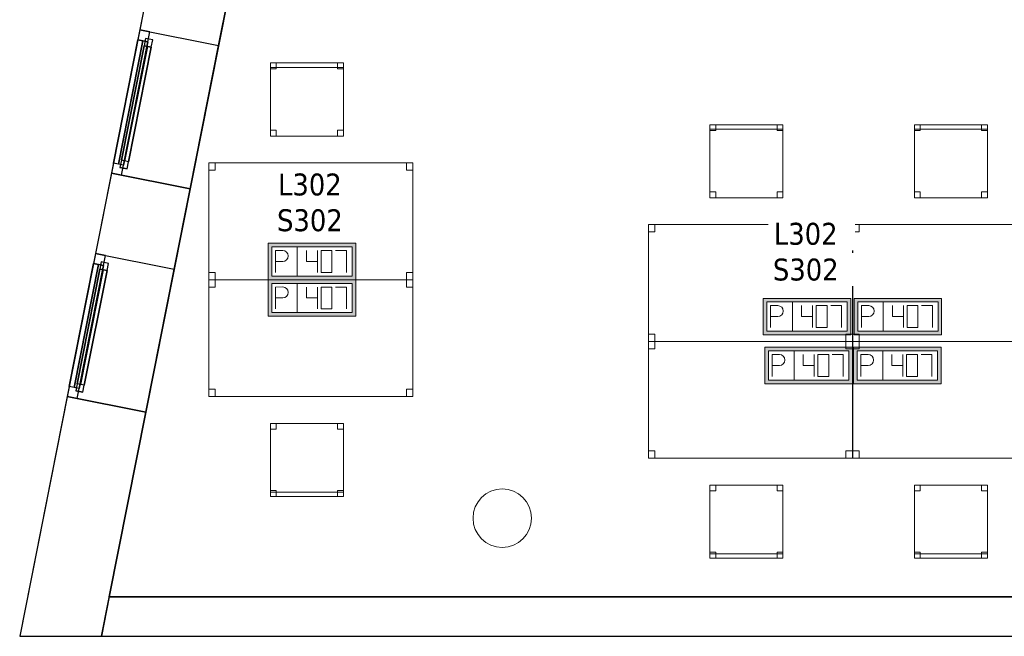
# Model space of a CAD drawing. Header units: metres. Extents: x 397.7 to 427.5, y 12.7 to 28.4.
# Tile 1 of 133: x 397.7 to 404.4, y 12.8 to 17.1. Entities that reach past the tile are written whole.
import ezdxf

# ---------------------------------------------------------------- set-up
doc = ezdxf.new("R2010")
doc.units = ezdxf.units.M
doc.layers.add('01_CARPINTERIA', color=5, linetype='Continuous', lineweight=25, true_color=0x0000ff)
doc.layers.add('01_SUELOS', color=7, linetype='Continuous', lineweight=25, true_color=0x007f00)
for name, color, linetype, lineweight in [('02_MOBILIARIO', 7, 'Continuous', 18), ('A-COLS-____-MCUT', 7, 'Continuous', 18), ('A-COLS-____-OTLN', 7, 'Continuous', 18), ('A-DETL-____-MBND', 7, 'Continuous', 18), ('A-GENM-____-OTLN', 7, 'Continuous', 18), ('A-WALL-____-MCUT', 7, 'Continuous', 25), ('A-WALL-____-OTLN', 7, 'Continuous', 25), ('E-ELEC-FIXT-IDEN', 7, 'Continuous', 30)]:
    doc.layers.add(name, color=color, linetype=linetype, lineweight=lineweight)
doc.styles.add('Tahoma_3', font='tahoma.ttf', dxfattribs={"height": 0.15})

# ---------------------------------------------------------------- blocks, each defined once
blk = doc.blocks.new('Forma directa - LONDR55-XX_ZZ-ARQ-CAA-M3D-Londres55-156160-06_ELEC_P3')
at = {"layer": '01_CARPINTERIA', "color": 161, "true_color": 0xaaaaff}
for p, q in [((0.07, 0.07), (0, 0.07)), ((0, 0.07), (0, 0)), ((0.07, 0.07), (0, 0.07)), ((0, 0.07), (0, 0)), ((0.1, 0.1), (0.05, 0.1)), ((0.05, 0.1), (0.05, 0.05)), ((0.1, 0.1), (0.05, 0.1)), ((0.05, 0.1), (0.05, 0.05)), ((0.07, 0), (0.07, 0.07)), ((0.07, 0.07), (0.07, 0)), ((0.07, 0.07), (0.93, 0.07)), ((0.93, 0.07), (0.07, 0.07)), ((0.07, 0.07), (0.07, 0)), ((0.07, 0), (0.07, 0.07)), ((0.1, 0.05), (0.1, 0.1)), ((0.1, 0.1), (0.1, 0.05)), ((0.1, 0.1), (0.9, 0.1)), ((0.9, 0.1), (0.1, 0.1)), ((0.1, 0.1), (0.1, 0.05)), ((0.1, 0.05), (0.1, 0.1)), ((0.9, 0.075), (0.1, 0.075)), ((0.9, 0.075), (0.1, 0.075)), ((0.95, 0.1), (0.9, 0.1)), ((0.9, 0.1), (0.9, 0.05)), ((0.95, 0.1), (0.9, 0.1)), ((0.9, 0.1), (0.9, 0.05)), ((0.9, 0.1), (0.9, 0.05)), ((0.9, 0.1), (0.9, 0.05)), ((0.93, 0.07), (0.93, 0)), ((0.93, 0.07), (0.93, 0)), ((1, 0.07), (0.93, 0.07)), ((0.93, 0.07), (0.93, 0)), ((1, 0.07), (0.93, 0.07)), ((0.93, 0.07), (0.93, 0)), ((0.95, 0.05), (0.95, 0.1)), ((0.95, 0.1), (0.95, 0.05)), ((1, 0), (1, 0.07)), ((1, 0.07), (1, 0)), ((0, 0), (0.07, 0)), ((0, 0), (0.07, 0)), ((0.05, 0.05), (0.1, 0.05)), ((0.05, 0.05), (0.1, 0.05)), ((0.93, 0.035), (0.07, 0.035)), ((0.07, 0.035), (0.93, 0.035)), ((0.07, 0), (0.93, 0)), ((0.93, 0), (0.07, 0)), ((0.1, 0.05), (0.9, 0.05)), ((0.9, 0.05), (0.1, 0.05)), ((0.9, 0.05), (0.95, 0.05)), ((0.9, 0.05), (0.95, 0.05)), ((0.93, 0), (1, 0)), ((0.93, 0), (1, 0))]:
    blk.add_line(p, q, dxfattribs=at)
blk = doc.blocks.new('Forma directa - Finestra P3-156175-06_ELEC_P3')
blk.add_blockref('Forma directa - LONDR55-XX_ZZ-ARQ-CAA-M3D-Londres55-156160-06_ELEC_P3', (0, 0))
blk = doc.blocks.new('Forma directa - Finestra P3-156250-06_ELEC_P3')
blk.add_blockref('Forma directa - LONDR55-XX_ZZ-ARQ-CAA-M3D-Londres55-156160-06_ELEC_P3', (0, 0))
blk = doc.blocks.new('Family - Cadira d_Oficina_P3-156303-06_ELEC_P3')
at = {"layer": 'A-DETL-____-MBND', "color": 253, "true_color": 0xaaaaaa}
for p, q in [((0, 0), (0, 0.5)), ((0, 0.5), (0.5, 0.5)), ((0.5, 0.5), (0, 0.5)), ((0, 0.5), (0, 0)), ((0, 0.47), (0, 0.5)), ((0, 0.5), (0.5, 0.5)), ((0.5, 0.5), (0, 0.5)), ((0, 0.5), (0, 0.47)), ((0, 0.46), (0, 0.5)), ((0, 0.5), (0.04, 0.5)), ((0.04, 0.5), (0, 0.5)), ((0, 0.5), (0, 0.46)), ((0.04, 0.5), (0.04, 0.46)), ((0.04, 0.46), (0.04, 0.5)), ((0.46, 0.46), (0.46, 0.5)), ((0.46, 0.5), (0.5, 0.5)), ((0.5, 0.5), (0.46, 0.5)), ((0.46, 0.5), (0.46, 0.46)), ((0.5, 0.5), (0.5, 0.46)), ((0.5, 0.46), (0.5, 0.5)), ((0.5, 0.5), (0.5, 0)), ((0.5, 0), (0.5, 0.5)), ((0.5, 0.5), (0.5, 0.47)), ((0.5, 0.47), (0.5, 0.5)), ((0.5, 0.47), (0, 0.47)), ((0, 0.47), (0.5, 0.47)), ((0.04, 0.46), (0, 0.46)), ((0, 0.46), (0.04, 0.46)), ((0.5, 0.46), (0.46, 0.46)), ((0.46, 0.46), (0.5, 0.46)), ((0, 0), (0, 0.04)), ((0, 0.04), (0.04, 0.04)), ((0.04, 0.04), (0, 0.04)), ((0, 0.04), (0, 0)), ((0.04, 0), (0, 0)), ((0, 0), (0.04, 0)), ((0.5, 0), (0, 0)), ((0, 0), (0.5, 0)), ((0.04, 0.04), (0.04, 0)), ((0.04, 0), (0.04, 0.04)), ((0.46, 0), (0.46, 0.04)), ((0.46, 0.04), (0.5, 0.04)), ((0.5, 0.04), (0.46, 0.04)), ((0.46, 0.04), (0.46, 0)), ((0.5, 0), (0.46, 0)), ((0.46, 0), (0.5, 0)), ((0.5, 0.04), (0.5, 0)), ((0.5, 0), (0.5, 0.04))]:
    blk.add_line(p, q, dxfattribs=at)
blk = doc.blocks.new('Family - Cadira d_Oficina_P3-156322-06_ELEC_P3')
at = {"layer": 'A-DETL-____-MBND', "color": 253, "true_color": 0xaaaaaa}
for p, q in [((0, 0.5), (0.5, 0.5)), ((0, 0), (0, 0.5)), ((0.5, 0.5), (0, 0.5)), ((0, 0.5), (0, 0)), ((0, 0.46), (0, 0.5)), ((0, 0.5), (0.04, 0.5)), ((0.04, 0.5), (0, 0.5)), ((0, 0.5), (0, 0.46)), ((0.04, 0.5), (0.04, 0.46)), ((0.04, 0.46), (0.04, 0.5)), ((0.46, 0.46), (0.46, 0.5)), ((0.46, 0.5), (0.5, 0.5)), ((0.5, 0.5), (0.46, 0.5)), ((0.46, 0.5), (0.46, 0.46)), ((0.5, 0.5), (0.5, 0.46)), ((0.5, 0.46), (0.5, 0.5)), ((0.5, 0.5), (0.5, 0)), ((0.5, 0), (0.5, 0.5)), ((0.04, 0.46), (0, 0.46)), ((0, 0.46), (0.04, 0.46)), ((0.5, 0.46), (0.46, 0.46)), ((0.46, 0.46), (0.5, 0.46)), ((0, 0), (0, 0.04)), ((0, 0.04), (0.04, 0.04)), ((0.04, 0.04), (0, 0.04)), ((0, 0.04), (0, 0)), ((0, 0), (0, 0.03)), ((0, 0.03), (0.5, 0.03)), ((0.5, 0.03), (0, 0.03)), ((0, 0.03), (0, 0)), ((0.5, 0), (0, 0)), ((0, 0), (0.5, 0)), ((0.04, 0), (0, 0)), ((0, 0), (0.04, 0)), ((0, 0), (0.5, 0)), ((0.04, 0.04), (0.04, 0)), ((0.04, 0), (0.04, 0.04)), ((0.46, 0), (0.46, 0.04)), ((0.46, 0.04), (0.5, 0.04)), ((0.5, 0.04), (0.46, 0.04)), ((0.46, 0.04), (0.46, 0)), ((0.46, 0), (0.5, 0)), ((0.5, 0.04), (0.5, 0)), ((0.5, 0), (0.5, 0.04)), ((0.5, 0.03), (0.5, 0)), ((0.5, 0), (0.5, 0.03)), ((0.5, 0), (0, 0)), ((0.5, 0), (0.46, 0))]:
    blk.add_line(p, q, dxfattribs=at)
blk = doc.blocks.new('Family - Cadira d_Oficina_P3-156330-06_ELEC_P3')
at = {"layer": 'A-DETL-____-MBND', "color": 253, "true_color": 0xaaaaaa}
for p, q in [((0, 0), (0, 0.5)), ((0, 0.5), (0.5, 0.5)), ((0.5, 0.5), (0, 0.5)), ((0, 0.5), (0, 0)), ((0, 0.46), (0, 0.5)), ((0, 0.5), (0.04, 0.5)), ((0.04, 0.5), (0, 0.5)), ((0, 0.5), (0, 0.46)), ((0, 0.47), (0, 0.5)), ((0, 0.5), (0.5, 0.5)), ((0.5, 0.5), (0, 0.5)), ((0, 0.5), (0, 0.47)), ((0.04, 0.5), (0.04, 0.46)), ((0.04, 0.46), (0.04, 0.5)), ((0.46, 0.46), (0.46, 0.5)), ((0.46, 0.5), (0.5, 0.5)), ((0.5, 0.5), (0.46, 0.5)), ((0.46, 0.5), (0.46, 0.46)), ((0.5, 0.5), (0.5, 0)), ((0.5, 0), (0.5, 0.5)), ((0.5, 0.5), (0.5, 0.46)), ((0.5, 0.46), (0.5, 0.5)), ((0.5, 0.5), (0.5, 0.47)), ((0.5, 0.47), (0.5, 0.5)), ((0.5, 0.47), (0, 0.47)), ((0, 0.47), (0.5, 0.47)), ((0.04, 0.46), (0, 0.46)), ((0, 0.46), (0.04, 0.46)), ((0.5, 0.46), (0.46, 0.46)), ((0.46, 0.46), (0.5, 0.46)), ((0, 0), (0, 0.04)), ((0, 0.04), (0.04, 0.04)), ((0.04, 0.04), (0, 0.04)), ((0, 0.04), (0, 0)), ((0.04, 0), (0, 0)), ((0, 0), (0.04, 0)), ((0.5, 0), (0, 0)), ((0, 0), (0.5, 0)), ((0.04, 0.04), (0.04, 0)), ((0.04, 0), (0.04, 0.04)), ((0.46, 0), (0.46, 0.04)), ((0.46, 0.04), (0.5, 0.04)), ((0.5, 0.04), (0.46, 0.04)), ((0.46, 0.04), (0.46, 0)), ((0.5, 0), (0.46, 0)), ((0.46, 0), (0.5, 0)), ((0.5, 0.04), (0.5, 0)), ((0.5, 0), (0.5, 0.04))]:
    blk.add_line(p, q, dxfattribs=at)
blk = doc.blocks.new('Family - Taula 140X80_P3-156351-06_ELEC_P3')
at = {"layer": 'A-DETL-____-MBND', "color": 253, "true_color": 0xaaaaaa}
for p, q in [((0, 0.8001), (1.3973, 0.8001)), ((0, 0), (0, 0.8001)), ((1.3973, 0.8001), (0, 0.8001)), ((0, 0.8001), (0, 0)), ((0, 0.8001), (0.0437, 0.8001)), ((0, 0.7501), (0, 0.8001)), ((0.0437, 0.8001), (0, 0.8001)), ((0, 0.8001), (0, 0.7501)), ((0.0437, 0.7501), (0, 0.7501)), ((0, 0.7501), (0.0437, 0.7501)), ((0.0437, 0.8001), (0.0437, 0.7501)), ((0.0437, 0.7501), (0.0437, 0.8001)), ((1.3536, 0.8001), (1.3973, 0.8001)), ((1.3536, 0.7501), (1.3536, 0.8001)), ((1.3973, 0.8001), (1.3536, 0.8001)), ((1.3536, 0.8001), (1.3536, 0.7501)), ((1.3973, 0.7501), (1.3536, 0.7501)), ((1.3536, 0.7501), (1.3973, 0.7501)), ((1.3973, 0.8001), (1.3973, 0)), ((1.3973, 0), (1.3973, 0.8001)), ((1.3973, 0.8001), (1.3973, 0.7501)), ((1.3973, 0.7501), (1.3973, 0.8001)), ((0, 0.05), (0.0437, 0.05)), ((0, 0), (0, 0.05)), ((0.0437, 0.05), (0, 0.05)), ((0, 0.05), (0, 0)), ((0, 0), (1.3973, 0)), ((0.0437, 0), (0, 0)), ((0, 0), (0.0437, 0)), ((0.0437, 0.05), (0.0437, 0)), ((0.0437, 0), (0.0437, 0.05)), ((1.3536, 0.05), (1.3973, 0.05)), ((1.3536, 0), (1.3536, 0.05)), ((1.3973, 0.05), (1.3536, 0.05)), ((1.3536, 0.05), (1.3536, 0)), ((1.3973, 0), (1.3536, 0)), ((1.3536, 0), (1.3973, 0)), ((1.3973, 0.05), (1.3973, 0)), ((1.3973, 0), (1.3973, 0.05)), ((1.3973, 0), (0, 0))]:
    blk.add_line(p, q, dxfattribs=at)
blk = doc.blocks.new('Family - Taula 140X80_P3-156405-06_ELEC_P3')
at = {"layer": 'A-DETL-____-MBND', "color": 253, "true_color": 0xaaaaaa}
for p, q in [((0, 0), (0, 0.8001)), ((0, 0.8001), (1.3973, 0.8001)), ((1.3973, 0.8001), (0, 0.8001)), ((0, 0.8001), (0, 0)), ((0, 0.7501), (0, 0.8001)), ((0, 0.8001), (0.0437, 0.8001)), ((0.0437, 0.8001), (0, 0.8001)), ((0, 0.8001), (0, 0.7501)), ((0.0437, 0.7501), (0, 0.7501)), ((0, 0.7501), (0.0437, 0.7501)), ((0.0437, 0.8001), (0.0437, 0.7501)), ((0.0437, 0.7501), (0.0437, 0.8001)), ((1.3536, 0.7501), (1.3536, 0.8001)), ((1.3536, 0.8001), (1.3973, 0.8001)), ((1.3973, 0.8001), (1.3536, 0.8001)), ((1.3536, 0.8001), (1.3536, 0.7501)), ((1.3973, 0.7501), (1.3536, 0.7501)), ((1.3536, 0.7501), (1.3973, 0.7501)), ((1.3973, 0.8001), (1.3973, 0)), ((1.3973, 0), (1.3973, 0.8001)), ((1.3973, 0.8001), (1.3973, 0.7501)), ((1.3973, 0.7501), (1.3973, 0.8001)), ((0, 0), (0, 0.05)), ((0, 0.05), (0.0437, 0.05)), ((0.0437, 0.05), (0, 0.05)), ((0, 0.05), (0, 0)), ((0.0437, 0), (0, 0)), ((0, 0), (0.0437, 0)), ((1.3973, 0), (0, 0)), ((0, 0), (1.3973, 0)), ((0.0437, 0.05), (0.0437, 0)), ((0.0437, 0), (0.0437, 0.05)), ((1.3536, 0), (1.3536, 0.05)), ((1.3536, 0.05), (1.3973, 0.05)), ((1.3973, 0.05), (1.3536, 0.05)), ((1.3536, 0.05), (1.3536, 0)), ((1.3973, 0), (1.3536, 0)), ((1.3536, 0), (1.3973, 0)), ((1.3973, 0.05), (1.3973, 0)), ((1.3973, 0), (1.3973, 0.05))]:
    blk.add_line(p, q, dxfattribs=at)
blk = doc.blocks.new('Family - Cadira d_Oficina_P3-156416-06_ELEC_P3')
at = {"layer": 'A-DETL-____-MBND', "color": 253, "true_color": 0xaaaaaa}
for p, q in [((0, 0.46), (0, 0.5)), ((0, 0.5), (0.04, 0.5)), ((0.04, 0.5), (0, 0.5)), ((0, 0.5), (0, 0.46)), ((0, 0.5), (0.5, 0.5)), ((0, 0), (0, 0.5)), ((0.5, 0.5), (0, 0.5)), ((0, 0.5), (0, 0)), ((0.04, 0.5), (0.04, 0.46)), ((0.04, 0.46), (0.04, 0.5)), ((0.46, 0.46), (0.46, 0.5)), ((0.46, 0.5), (0.5, 0.5)), ((0.5, 0.5), (0.46, 0.5)), ((0.46, 0.5), (0.46, 0.46)), ((0.5, 0.5), (0.5, 0)), ((0.5, 0), (0.5, 0.5)), ((0.5, 0.5), (0.5, 0.46)), ((0.5, 0.46), (0.5, 0.5)), ((0.04, 0.46), (0, 0.46)), ((0, 0.46), (0.04, 0.46)), ((0.5, 0.46), (0.46, 0.46)), ((0.46, 0.46), (0.5, 0.46)), ((0, 0), (0, 0.04)), ((0, 0.04), (0.04, 0.04)), ((0.04, 0.04), (0, 0.04)), ((0, 0.04), (0, 0)), ((0, 0), (0, 0.03)), ((0, 0.03), (0.5, 0.03)), ((0.5, 0.03), (0, 0.03)), ((0, 0.03), (0, 0)), ((0.5, 0), (0, 0)), ((0, 0), (0.5, 0)), ((0, 0), (0.5, 0)), ((0.04, 0), (0, 0)), ((0, 0), (0.04, 0)), ((0.04, 0.04), (0.04, 0)), ((0.04, 0), (0.04, 0.04)), ((0.46, 0), (0.46, 0.04)), ((0.46, 0.04), (0.5, 0.04)), ((0.5, 0.04), (0.46, 0.04)), ((0.46, 0.04), (0.46, 0)), ((0.46, 0), (0.5, 0)), ((0.5, 0.04), (0.5, 0)), ((0.5, 0), (0.5, 0.04)), ((0.5, 0.03), (0.5, 0)), ((0.5, 0), (0.5, 0.03)), ((0.5, 0), (0, 0)), ((0.5, 0), (0.46, 0))]:
    blk.add_line(p, q, dxfattribs=at)
blk = doc.blocks.new('Family - Cadira d_Oficina_P3-156424-06_ELEC_P3')
at = {"layer": 'A-DETL-____-MBND', "color": 253, "true_color": 0xaaaaaa}
for p, q in [((0, 0.46), (0, 0.5)), ((0, 0.5), (0.04, 0.5)), ((0.04, 0.5), (0, 0.5)), ((0, 0.5), (0, 0.46)), ((0, 0.5), (0.5, 0.5)), ((0, 0), (0, 0.5)), ((0.5, 0.5), (0, 0.5)), ((0, 0.5), (0, 0)), ((0.04, 0.5), (0.04, 0.46)), ((0.04, 0.46), (0.04, 0.5)), ((0.46, 0.46), (0.46, 0.5)), ((0.46, 0.5), (0.5, 0.5)), ((0.5, 0.5), (0.46, 0.5)), ((0.46, 0.5), (0.46, 0.46)), ((0.5, 0.5), (0.5, 0)), ((0.5, 0), (0.5, 0.5)), ((0.5, 0.5), (0.5, 0.46)), ((0.5, 0.46), (0.5, 0.5)), ((0.04, 0.46), (0, 0.46)), ((0, 0.46), (0.04, 0.46)), ((0.5, 0.46), (0.46, 0.46)), ((0.46, 0.46), (0.5, 0.46)), ((0, 0), (0, 0.04)), ((0, 0.04), (0.04, 0.04)), ((0.04, 0.04), (0, 0.04)), ((0, 0.04), (0, 0)), ((0, 0), (0, 0.03)), ((0, 0.03), (0.5, 0.03)), ((0.5, 0.03), (0, 0.03)), ((0, 0.03), (0, 0)), ((0.5, 0), (0, 0)), ((0, 0), (0.5, 0)), ((0, 0), (0.5, 0)), ((0.04, 0), (0, 0)), ((0, 0), (0.04, 0)), ((0.04, 0.04), (0.04, 0)), ((0.04, 0), (0.04, 0.04)), ((0.46, 0), (0.46, 0.04)), ((0.46, 0.04), (0.5, 0.04)), ((0.5, 0.04), (0.46, 0.04)), ((0.46, 0.04), (0.46, 0)), ((0.46, 0), (0.5, 0)), ((0.5, 0.04), (0.5, 0)), ((0.5, 0), (0.5, 0.04)), ((0.5, 0.03), (0.5, 0)), ((0.5, 0), (0.5, 0.03)), ((0.5, 0), (0, 0)), ((0.5, 0), (0.46, 0))]:
    blk.add_line(p, q, dxfattribs=at)
blk = doc.blocks.new('Family - Paviment P3-156431-06_ELEC_P3')
at = {"layer": '01_SUELOS', "color": 9, "true_color": 0xaad4aa}
for p, q in [((2.9635, 14.9576), (0, 0)), ((0, 0), (2.9635, 14.9576)), ((0, 0), (25.4182, 0)), ((25.4182, 0), (0, 0))]:
    blk.add_line(p, q, dxfattribs=at)
blk = doc.blocks.new('Family - Taula 140X80_P3-156437-06_ELEC_P3')
at = {"layer": 'A-DETL-____-MBND', "color": 253, "true_color": 0xaaaaaa}
for p, q in [((0, 0.8001), (1.3973, 0.8001)), ((0, 0), (0, 0.8001)), ((1.3973, 0.8001), (0, 0.8001)), ((0, 0.8001), (0, 0)), ((0, 0.8001), (0.0437, 0.8001)), ((0, 0.7501), (0, 0.8001)), ((0.0437, 0.8001), (0, 0.8001)), ((0, 0.8001), (0, 0.7501)), ((0.0437, 0.7501), (0, 0.7501)), ((0, 0.7501), (0.0437, 0.7501)), ((0.0437, 0.8001), (0.0437, 0.7501)), ((0.0437, 0.7501), (0.0437, 0.8001)), ((1.3536, 0.8001), (1.3973, 0.8001)), ((1.3536, 0.7501), (1.3536, 0.8001)), ((1.3973, 0.8001), (1.3536, 0.8001)), ((1.3536, 0.8001), (1.3536, 0.7501)), ((1.3973, 0.7501), (1.3536, 0.7501)), ((1.3536, 0.7501), (1.3973, 0.7501)), ((1.3973, 0.8001), (1.3973, 0)), ((1.3973, 0), (1.3973, 0.8001)), ((1.3973, 0.8001), (1.3973, 0.7501)), ((1.3973, 0.7501), (1.3973, 0.8001)), ((0, 0.05), (0.0437, 0.05)), ((0, 0), (0, 0.05)), ((0.0437, 0.05), (0, 0.05)), ((0, 0.05), (0, 0)), ((0, 0), (1.3973, 0)), ((0.0437, 0), (0, 0)), ((0, 0), (0.0437, 0)), ((0.0437, 0.05), (0.0437, 0)), ((0.0437, 0), (0.0437, 0.05)), ((1.3536, 0.05), (1.3973, 0.05)), ((1.3536, 0), (1.3536, 0.05)), ((1.3973, 0.05), (1.3536, 0.05)), ((1.3536, 0.05), (1.3536, 0)), ((1.3973, 0), (1.3536, 0)), ((1.3536, 0), (1.3973, 0)), ((1.3973, 0.05), (1.3973, 0)), ((1.3973, 0), (1.3973, 0.05)), ((1.3973, 0), (0, 0))]:
    blk.add_line(p, q, dxfattribs=at)
blk = doc.blocks.new('Family - Taula 140X80_P3-156534-06_ELEC_P3')
at = {"layer": 'A-DETL-____-MBND', "color": 253, "true_color": 0xaaaaaa}
for p, q in [((0, 0.8001), (1.3973, 0.8001)), ((0, 0), (0, 0.8001)), ((1.3973, 0.8001), (0, 0.8001)), ((0, 0.8001), (0, 0)), ((0, 0.8001), (0.0437, 0.8001)), ((0, 0.7501), (0, 0.8001)), ((0.0437, 0.8001), (0, 0.8001)), ((0, 0.8001), (0, 0.7501)), ((0.0437, 0.7501), (0, 0.7501)), ((0, 0.7501), (0.0437, 0.7501)), ((0.0437, 0.8001), (0.0437, 0.7501)), ((0.0437, 0.7501), (0.0437, 0.8001)), ((1.3536, 0.8001), (1.3973, 0.8001)), ((1.3536, 0.7501), (1.3536, 0.8001)), ((1.3973, 0.8001), (1.3536, 0.8001)), ((1.3536, 0.8001), (1.3536, 0.7501)), ((1.3973, 0.7501), (1.3536, 0.7501)), ((1.3536, 0.7501), (1.3973, 0.7501)), ((1.3973, 0.8001), (1.3973, 0)), ((1.3973, 0), (1.3973, 0.8001)), ((1.3973, 0.8001), (1.3973, 0.7501)), ((1.3973, 0.7501), (1.3973, 0.8001)), ((0, 0.05), (0.0437, 0.05)), ((0, 0), (0, 0.05)), ((0.0437, 0.05), (0, 0.05)), ((0, 0.05), (0, 0)), ((0, 0), (1.3973, 0)), ((0.0437, 0), (0, 0)), ((0, 0), (0.0437, 0)), ((0.0437, 0.05), (0.0437, 0)), ((0.0437, 0), (0.0437, 0.05)), ((1.3536, 0.05), (1.3973, 0.05)), ((1.3536, 0), (1.3536, 0.05)), ((1.3973, 0.05), (1.3536, 0.05)), ((1.3536, 0.05), (1.3536, 0)), ((1.3973, 0), (1.3536, 0)), ((1.3536, 0), (1.3973, 0)), ((1.3973, 0.05), (1.3973, 0)), ((1.3973, 0), (1.3973, 0.05)), ((1.3973, 0), (0, 0))]:
    blk.add_line(p, q, dxfattribs=at)
blk = doc.blocks.new('Family - Mur P3-156572-06_ELEC_P3')
at = {"layer": 'A-WALL-____-MCUT', "color": 253, "true_color": 0xaaaaaa}
for p, q in [((0.0535, 0.27), (0, 0)), ((25.4717, 0.27), (0.0535, 0.27)), ((0, 0), (25.4157, 0))]:
    blk.add_line(p, q, dxfattribs=at)
at = {"layer": 'A-WALL-____-OTLN', "color": 253, "true_color": 0xaaaaaa}
for p, q in [((0.0535, 0.27), (0, 0)), ((25.4717, 0.27), (0.0535, 0.27)), ((0, 0), (25.4157, 0))]:
    blk.add_line(p, q, dxfattribs=at)
at = {"layer": 'A-WALL-____-OTLN', "color": 253, "lineweight": 18, "true_color": 0xaaaaaa}
blk.add_line((0, 0), (25.4157, 0), dxfattribs=at)
blk = doc.blocks.new('Family - Façana nord-oest P3-156678-06_ELEC_P3')
at = {"layer": 'A-WALL-____-MCUT', "color": 253, "true_color": 0xaaaaaa}
for p, q in [((11.4535, 0.55), (9.8672, 0.55)), ((11.4535, 0), (11.4535, 0.55)), ((12.4535, 0.55), (12.4535, 0)), ((13.0135, 0.55), (12.4535, 0.55)), ((13.0135, 0), (13.0135, 0.55)), ((14.0135, 0.55), (14.0135, 0)), ((15.5778, 0.55), (14.0135, 0.55)), ((15.6867, 0), (15.5778, 0.55)), ((9.8672, 0), (11.4535, 0)), ((12.4535, 0), (13.0135, 0)), ((14.0135, 0), (15.6867, 0))]:
    blk.add_line(p, q, dxfattribs=at)
at = {"layer": 'A-WALL-____-OTLN', "color": 253, "true_color": 0xaaaaaa}
for p, q in [((15.5778, 0.55), (-0.109, 0.55)), ((11.4535, 0), (11.4535, 0.55)), ((12.4535, 0.55), (11.4535, 0.55)), ((12.4535, 0), (12.4535, 0.55)), ((13.0135, 0), (13.0135, 0.55)), ((14.0135, 0.55), (13.0135, 0.55)), ((14.0135, 0), (14.0135, 0.55)), ((15.6867, 0), (15.5778, 0.55)), ((0, 0), (15.6867, 0)), ((11.4535, 0), (12.4535, 0)), ((13.0135, 0), (14.0135, 0))]:
    blk.add_line(p, q, dxfattribs=at)
at = {"layer": 'A-WALL-____-OTLN', "color": 253, "lineweight": 18, "true_color": 0xaaaaaa}
blk.add_line((0, 0), (15.6867, 0), dxfattribs=at)
blk = doc.blocks.new('Family - Vano finestra P3-156682-06_ELEC_P3')
at = {"layer": 'A-GENM-____-OTLN', "color": 253, "true_color": 0xaaaaaa}
for p, q in [((398.2006, 15.4629), (398.0062, 14.4819)), ((398.0062, 14.4819), (398.2006, 15.4629)), ((398.7401, 15.356), (398.2006, 15.4629)), ((398.7401, 15.356), (398.2006, 15.4629)), ((398.5458, 14.3751), (398.7401, 15.356)), ((398.7401, 15.356), (398.5458, 14.3751)), ((398.0062, 14.4819), (398.5458, 14.3751)), ((398.5458, 14.3751), (398.0062, 14.4819))]:
    blk.add_line(p, q, dxfattribs=at)
blk = doc.blocks.new('Family - Vano finestra P3-156684-06_ELEC_P3')
at = {"layer": 'A-GENM-____-OTLN', "color": 253, "true_color": 0xaaaaaa}
for p, q in [((398.5038, 16.9931), (398.3094, 16.0122)), ((398.3094, 16.0122), (398.5038, 16.9931)), ((399.0433, 16.8862), (398.5038, 16.9931)), ((399.0433, 16.8862), (398.5038, 16.9931)), ((398.8489, 15.9053), (399.0433, 16.8862)), ((399.0433, 16.8862), (398.8489, 15.9053)), ((398.3094, 16.0122), (398.8489, 15.9053)), ((398.8489, 15.9053), (398.3094, 16.0122))]:
    blk.add_line(p, q, dxfattribs=at)
blk = doc.blocks.new('Family - Taula 140X80_P3-156696-06_ELEC_P3')
at = {"layer": 'A-DETL-____-MBND', "color": 253, "true_color": 0xaaaaaa}
for p, q in [((0, 0.7501), (0, 0.8001)), ((0, 0.8001), (0.0437, 0.8001)), ((0.0437, 0.8001), (0, 0.8001)), ((0, 0.8001), (0, 0.7501)), ((0, 0), (0, 0.8001)), ((0, 0.8001), (1.3973, 0.8001)), ((1.3973, 0.8001), (0, 0.8001)), ((0, 0.8001), (0, 0)), ((0.0437, 0.7501), (0, 0.7501)), ((0, 0.7501), (0.0437, 0.7501)), ((0.0437, 0.8001), (0.0437, 0.7501)), ((0.0437, 0.7501), (0.0437, 0.8001)), ((1.3536, 0.7501), (1.3536, 0.8001)), ((1.3536, 0.8001), (1.3973, 0.8001)), ((1.3973, 0.8001), (1.3536, 0.8001)), ((1.3536, 0.8001), (1.3536, 0.7501)), ((1.3973, 0.7501), (1.3536, 0.7501)), ((1.3536, 0.7501), (1.3973, 0.7501)), ((1.3973, 0.8001), (1.3973, 0.7501)), ((1.3973, 0.7501), (1.3973, 0.8001)), ((1.3973, 0.8001), (1.3973, 0)), ((1.3973, 0), (1.3973, 0.8001)), ((0, 0), (0, 0.05)), ((0, 0.05), (0.0437, 0.05)), ((0.0437, 0.05), (0, 0.05)), ((0, 0.05), (0, 0)), ((0.0437, 0), (0, 0)), ((0, 0), (0.0437, 0)), ((1.3973, 0), (0, 0)), ((0, 0), (1.3973, 0)), ((0.0437, 0.05), (0.0437, 0)), ((0.0437, 0), (0.0437, 0.05)), ((1.3536, 0), (1.3536, 0.05)), ((1.3536, 0.05), (1.3973, 0.05)), ((1.3973, 0.05), (1.3536, 0.05)), ((1.3536, 0.05), (1.3536, 0)), ((1.3973, 0), (1.3536, 0)), ((1.3536, 0), (1.3973, 0)), ((1.3973, 0.05), (1.3973, 0)), ((1.3973, 0), (1.3973, 0.05))]:
    blk.add_line(p, q, dxfattribs=at)
blk = doc.blocks.new('Family - Taula 140X80_P3-156722-06_ELEC_P3')
at = {"layer": 'A-DETL-____-MBND', "color": 253, "true_color": 0xaaaaaa}
for p, q in [((0, 0), (0, 0.8001)), ((0, 0.8001), (1.3973, 0.8001)), ((1.3973, 0.8001), (0, 0.8001)), ((0, 0.8001), (0, 0)), ((0, 0.7501), (0, 0.8001)), ((0, 0.8001), (0.0437, 0.8001)), ((0.0437, 0.8001), (0, 0.8001)), ((0, 0.8001), (0, 0.7501)), ((0.0437, 0.7501), (0, 0.7501)), ((0, 0.7501), (0.0437, 0.7501)), ((0.0437, 0.8001), (0.0437, 0.7501)), ((0.0437, 0.7501), (0.0437, 0.8001)), ((1.3536, 0.7501), (1.3536, 0.8001)), ((1.3536, 0.8001), (1.3973, 0.8001)), ((1.3973, 0.8001), (1.3536, 0.8001)), ((1.3536, 0.8001), (1.3536, 0.7501)), ((1.3973, 0.7501), (1.3536, 0.7501)), ((1.3536, 0.7501), (1.3973, 0.7501)), ((1.3973, 0.8001), (1.3973, 0.7501)), ((1.3973, 0.7501), (1.3973, 0.8001)), ((1.3973, 0.8001), (1.3973, 0)), ((1.3973, 0), (1.3973, 0.8001)), ((0, 0), (0, 0.05)), ((0, 0.05), (0.0437, 0.05)), ((0.0437, 0.05), (0, 0.05)), ((0, 0.05), (0, 0)), ((0.0437, 0), (0, 0)), ((0, 0), (0.0437, 0)), ((1.3973, 0), (0, 0)), ((0, 0), (1.3973, 0)), ((0.0437, 0.05), (0.0437, 0)), ((0.0437, 0), (0.0437, 0.05)), ((1.3536, 0), (1.3536, 0.05)), ((1.3536, 0.05), (1.3973, 0.05)), ((1.3973, 0.05), (1.3536, 0.05)), ((1.3536, 0.05), (1.3536, 0)), ((1.3973, 0), (1.3536, 0)), ((1.3536, 0), (1.3973, 0)), ((1.3973, 0.05), (1.3973, 0)), ((1.3973, 0), (1.3973, 0.05))]:
    blk.add_line(p, q, dxfattribs=at)
blk = doc.blocks.new('Family - Pilar P3-156728-06_ELEC_P3')
at = {"layer": 'A-COLS-____-MCUT', "color": 253, "true_color": 0xaaaaaa}
for start, end in [(360, 180), (180, 360)]:
    blk.add_arc((0.2, 0.2), 0.2, start, end, dxfattribs=at)
at = {"layer": 'A-COLS-____-OTLN', "color": 253, "true_color": 0xaaaaaa}
for start, end in [(360, 180), (180, 360)]:
    blk.add_arc((0.2, 0.2), 0.2, start, end, dxfattribs=at)
blk = doc.blocks.new('Family - Cadira d_Oficina_P3-156773-06_ELEC_P3')
at = {"layer": 'A-DETL-____-MBND', "color": 253, "true_color": 0xaaaaaa}
for p, q in [((0, 0.47), (0, 0.5)), ((0, 0.5), (0.5, 0.5)), ((0.5, 0.5), (0, 0.5)), ((0, 0.5), (0, 0.47)), ((0, 0), (0, 0.5)), ((0, 0.5), (0.5, 0.5)), ((0.5, 0.5), (0, 0.5)), ((0, 0.5), (0, 0)), ((0, 0.46), (0, 0.5)), ((0, 0.5), (0.04, 0.5)), ((0.04, 0.5), (0, 0.5)), ((0, 0.5), (0, 0.46)), ((0.04, 0.5), (0.04, 0.46)), ((0.04, 0.46), (0.04, 0.5)), ((0.46, 0.46), (0.46, 0.5)), ((0.46, 0.5), (0.5, 0.5)), ((0.5, 0.5), (0.46, 0.5)), ((0.46, 0.5), (0.46, 0.46)), ((0.5, 0.5), (0.5, 0.47)), ((0.5, 0.47), (0.5, 0.5)), ((0.5, 0.5), (0.5, 0)), ((0.5, 0), (0.5, 0.5)), ((0.5, 0.5), (0.5, 0.46)), ((0.5, 0.46), (0.5, 0.5)), ((0.5, 0.47), (0, 0.47)), ((0, 0.47), (0.5, 0.47)), ((0.04, 0.46), (0, 0.46)), ((0, 0.46), (0.04, 0.46)), ((0.5, 0.46), (0.46, 0.46)), ((0.46, 0.46), (0.5, 0.46)), ((0, 0), (0, 0.04)), ((0, 0.04), (0.04, 0.04)), ((0.04, 0.04), (0, 0.04)), ((0, 0.04), (0, 0)), ((0.5, 0), (0, 0)), ((0, 0), (0.5, 0)), ((0.04, 0), (0, 0)), ((0, 0), (0.04, 0)), ((0.04, 0.04), (0.04, 0)), ((0.04, 0), (0.04, 0.04)), ((0.46, 0), (0.46, 0.04)), ((0.46, 0.04), (0.5, 0.04)), ((0.5, 0.04), (0.46, 0.04)), ((0.46, 0.04), (0.46, 0)), ((0.5, 0), (0.46, 0)), ((0.46, 0), (0.5, 0)), ((0.5, 0.04), (0.5, 0)), ((0.5, 0), (0.5, 0.04))]:
    blk.add_line(p, q, dxfattribs=at)
blk = doc.blocks.new('LONDR55-XX_ZZ-ARQ-CAA-M3D-Londres55_ifc-1-06_ELEC_P3')
at = {"layer": '01_CARPINTERIA', "color": 253, "lineweight": 18, "true_color": 0xaaaaaa}
for name, p, rotation in [('Forma directa - Finestra P3-156250-06_ELEC_P3', (398.5038, 16.9931), 258.7933562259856), ('Forma directa - Finestra P3-156175-06_ELEC_P3', (398.2006, 15.4629), 258.7933562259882)]:
    blk.add_blockref(name, p, dxfattribs=dict(at, rotation=rotation))
at = {"layer": '01_SUELOS', "color": 253, "lineweight": 18, "true_color": 0xaaaaaa}
blk.add_blockref('Family - Paviment P3-156431-06_ELEC_P3', (398.2952, 13.1106), dxfattribs=at)
at = {"layer": '02_MOBILIARIO', "color": 253, "lineweight": 18, "true_color": 0xaaaaaa}
for name, p in [('Family - Cadira d_Oficina_P3-156330-06_ELEC_P3', (399.3985, 16.2669)), ('Family - Cadira d_Oficina_P3-156773-06_ELEC_P3', (402.4099, 15.8443)), ('Family - Cadira d_Oficina_P3-156303-06_ELEC_P3', (403.811, 15.8443)), ('Family - Taula 140X80_P3-156534-06_ELEC_P3', (398.9773, 15.2827)), ('Family - Taula 140X80_P3-156351-06_ELEC_P3', (401.9887, 14.8601)), ('Family - Taula 140X80_P3-156437-06_ELEC_P3', (403.3899, 14.8601)), ('Family - Taula 140X80_P3-156405-06_ELEC_P3', (398.9773, 14.4826)), ('Family - Taula 140X80_P3-156696-06_ELEC_P3', (401.9887, 14.06)), ('Family - Taula 140X80_P3-156722-06_ELEC_P3', (403.3899, 14.06)), ('Family - Cadira d_Oficina_P3-156322-06_ELEC_P3', (399.3985, 13.7985)), ('Family - Cadira d_Oficina_P3-156416-06_ELEC_P3', (402.4099, 13.3759)), ('Family - Cadira d_Oficina_P3-156424-06_ELEC_P3', (403.811, 13.3759))]:
    blk.add_blockref(name, p, dxfattribs=at)
at = {"layer": 'A-COLS-____-OTLN', "color": 253, "lineweight": 18, "true_color": 0xaaaaaa}
blk.add_blockref('Family - Pilar P3-156728-06_ELEC_P3', (400.787, 13.4495), dxfattribs=at)
at = {"layer": 'A-GENM-____-OTLN', "color": 253, "lineweight": 18, "true_color": 0xaaaaaa}
for name in ['Family - Vano finestra P3-156684-06_ELEC_P3', 'Family - Vano finestra P3-156682-06_ELEC_P3']:
    blk.add_blockref(name, (0, 0), dxfattribs=at)
at = {"layer": 'A-WALL-____-OTLN', "color": 253, "lineweight": 18, "true_color": 0xaaaaaa, "rotation": 258.7933562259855}
blk.add_blockref('Family - Façana nord-oest P3-156678-06_ELEC_P3', (400.7297, 28.2282), dxfattribs=at)
at = {"layer": 'A-WALL-____-OTLN', "color": 253, "lineweight": 18, "true_color": 0xaaaaaa}
blk.add_blockref('Family - Mur P3-156572-06_ELEC_P3', (398.2417, 12.8406), dxfattribs=at)
blk = doc.blocks.new('ZYR_05_02_05 PT 4COL Terra - 07 PT Terra _4SC-2SAI-2VD_-903806-06_ELEC_P3')
at = {"layer": 'A-DETL-____-MBND', "true_color": 0x3c0aff}
h = blk.add_hatch(color=180, dxfattribs=at)
h.paths.add_polyline_path([(-0.3585, -0.125), (0.2415, -0.125), (0.2415, 0.125), (-0.3585, 0.125)])
h.paths.add_polyline_path([(-0.3335, -0.1), (-0.3335, 0.1), (0.2165, 0.1), (0.2165, -0.1)])
at = {"layer": 'A-DETL-____-MBND', "color": 180, "true_color": 0x3c0aff}
for p, q in [((0.2415, 0.125), (-0.3585, 0.125)), ((-0.3585, 0.125), (-0.3585, -0.125)), ((-0.3585, 0.125), (0.2415, 0.125)), ((-0.3585, 0.125), (-0.3585, -0.125)), ((-0.3335, -0.1), (-0.3335, 0.1)), ((-0.3335, 0.1), (0.2165, 0.1)), ((-0.3335, 0.1), (0.2165, 0.1)), ((-0.3335, -0.1), (-0.3335, 0.1)), ((-0.3085, 0.075), (-0.2585, 0.0754)), ((-0.3085, 0.075), (-0.3085, -0.075)), ((-0.1585, 0.1), (-0.1585, -0.1)), ((-0.096, 0.075), (-0.096, 0)), ((-0.021, 0.075), (-0.021, -0.075)), ((0.079, 0.075), (0.004, 0.075)), ((0.004, 0.075), (0.004, -0.075)), ((0.079, -0.075), (0.079, 0.075)), ((0.104, 0.075), (0.179, 0.075)), ((0.179, 0.075), (0.179, -0.075)), ((0.2165, 0.1), (0.2165, -0.1)), ((0.2165, 0.1), (0.2165, -0.1)), ((0.2415, -0.125), (0.2415, 0.125)), ((0.2415, 0.125), (0.2415, -0.125)), ((-0.3085, 0), (-0.2585, 0)), ((-0.096, 0), (-0.021, 0)), ((-0.3585, -0.125), (0.2415, -0.125)), ((0.2415, -0.125), (-0.3585, -0.125)), ((0.2165, -0.1), (-0.3335, -0.1)), ((0.2165, -0.1), (-0.3335, -0.1)), ((0.004, -0.075), (0.079, -0.075))]:
    blk.add_line(p, q, dxfattribs=at)
blk.add_arc((-0.2585, 0.0377), 0.0377, 270, 90, dxfattribs=at)
blk = doc.blocks.new('ZYR_05_02_05 PT 4COL Terra - 07 PT Terra _4SC-2SAI-2VD_-V1-06_ELEC_P3')
at = {"layer": 'A-DETL-____-MBND', "true_color": 0x3c0aff}
h = blk.add_hatch(color=180, dxfattribs=at)
h.paths.add_polyline_path([(-0.3585, -0.125), (0.2415, -0.125), (0.2415, 0.125), (-0.3585, 0.125)])
h.paths.add_polyline_path([(-0.3335, -0.1), (-0.3335, 0.1), (0.2165, 0.1), (0.2165, -0.1)])
at = {"layer": 'A-DETL-____-MBND', "color": 180, "true_color": 0x3c0aff}
for p, q in [((0.2415, 0.125), (-0.3585, 0.125)), ((-0.3585, 0.125), (-0.3585, -0.125)), ((-0.3585, 0.125), (0.2415, 0.125)), ((-0.3585, 0.125), (-0.3585, -0.125)), ((-0.3335, -0.1), (-0.3335, 0.1)), ((-0.3335, 0.1), (0.2165, 0.1)), ((-0.3335, 0.1), (0.2165, 0.1)), ((-0.3335, -0.1), (-0.3335, 0.1)), ((-0.3085, 0.075), (-0.2585, 0.0754)), ((-0.3085, 0.075), (-0.3085, -0.075)), ((-0.1585, 0.1), (-0.1585, -0.1)), ((-0.096, 0.075), (-0.096, 0)), ((-0.021, 0.075), (-0.021, -0.075)), ((0.079, 0.075), (0.004, 0.075)), ((0.004, 0.075), (0.004, -0.075)), ((0.079, -0.075), (0.079, 0.075)), ((0.104, 0.075), (0.179, 0.075)), ((0.179, 0.075), (0.179, -0.075)), ((0.2165, 0.1), (0.2165, -0.1)), ((0.2165, 0.1), (0.2165, -0.1)), ((0.2415, -0.125), (0.2415, 0.125)), ((0.2415, 0.125), (0.2415, -0.125)), ((-0.3085, 0), (-0.2585, 0)), ((-0.096, 0), (-0.021, 0)), ((-0.3585, -0.125), (0.2415, -0.125)), ((0.2415, -0.125), (-0.3585, -0.125)), ((0.2165, -0.1), (-0.3335, -0.1)), ((0.2165, -0.1), (-0.3335, -0.1)), ((0.004, -0.075), (0.079, -0.075))]:
    blk.add_line(p, q, dxfattribs=at)
blk.add_arc((-0.2585, 0.0377), 0.0377, 270, 90, dxfattribs=at)
blk = doc.blocks.new('ZYR_05_02_05 PT 4COL Terra - 07 PT Terra _4SC-2SAI-2VD_-903859-06_ELEC_P3')
at = {"layer": 'A-DETL-____-MBND', "true_color": 0x3c0aff}
h = blk.add_hatch(color=180, dxfattribs=at)
h.paths.add_polyline_path([(-0.4898, -0.125), (0.1102, -0.125), (0.1102, 0.125), (-0.4898, 0.125)])
h.paths.add_polyline_path([(-0.4648, -0.1), (-0.4648, 0.1), (0.0852, 0.1), (0.0852, -0.1)])
at = {"layer": 'A-DETL-____-MBND', "color": 180, "true_color": 0x3c0aff}
for p, q in [((0.1102, 0.125), (-0.4898, 0.125)), ((-0.4898, 0.125), (-0.4898, -0.125)), ((-0.4898, 0.125), (0.1102, 0.125)), ((-0.4898, 0.125), (-0.4898, -0.125)), ((-0.4648, -0.1), (-0.4648, 0.1)), ((-0.4648, 0.1), (0.0852, 0.1)), ((-0.4648, 0.1), (0.0852, 0.1)), ((-0.4648, -0.1), (-0.4648, 0.1)), ((-0.4398, 0.075), (-0.3898, 0.0754)), ((-0.4398, 0.075), (-0.4398, -0.075)), ((-0.2898, 0.1), (-0.2898, -0.1)), ((-0.2273, 0.075), (-0.2273, 0)), ((-0.1523, 0.075), (-0.1523, -0.075)), ((-0.0523, 0.075), (-0.1273, 0.075)), ((-0.1273, 0.075), (-0.1273, -0.075)), ((-0.0523, -0.075), (-0.0523, 0.075)), ((-0.0273, 0.075), (0.0477, 0.075)), ((0.0477, 0.075), (0.0477, -0.075)), ((0.0852, 0.1), (0.0852, -0.1)), ((0.0852, 0.1), (0.0852, -0.1)), ((0.1102, -0.125), (0.1102, 0.125)), ((0.1102, 0.125), (0.1102, -0.125)), ((-0.4398, 0), (-0.3898, 0)), ((-0.2273, 0), (-0.1523, 0)), ((-0.4898, -0.125), (0.1102, -0.125)), ((0.1102, -0.125), (-0.4898, -0.125)), ((0.0852, -0.1), (-0.4648, -0.1)), ((0.0852, -0.1), (-0.4648, -0.1)), ((-0.1273, -0.075), (-0.0523, -0.075))]:
    blk.add_line(p, q, dxfattribs=at)
blk.add_arc((-0.3898, 0.0377), 0.0377, 270, 90, dxfattribs=at)
blk = doc.blocks.new('ZYR_05_02_05 PT 4COL Terra - 07 PT Terra _4SC-2SAI-2VD_-903860-06_ELEC_P3')
at = {"layer": 'A-DETL-____-MBND', "true_color": 0x3c0aff}
h = blk.add_hatch(color=180, dxfattribs=at)
h.paths.add_polyline_path([(-0.5009, -0.125), (0.0991, -0.125), (0.0991, 0.125), (-0.5009, 0.125)])
h.paths.add_polyline_path([(-0.4759, -0.1), (-0.4759, 0.1), (0.0741, 0.1), (0.0741, -0.1)])
at = {"layer": 'A-DETL-____-MBND', "color": 180, "true_color": 0x3c0aff}
for p, q in [((0.0991, 0.125), (-0.5009, 0.125)), ((-0.5009, 0.125), (-0.5009, -0.125)), ((-0.5009, 0.125), (0.0991, 0.125)), ((-0.5009, 0.125), (-0.5009, -0.125)), ((-0.4759, -0.1), (-0.4759, 0.1)), ((-0.4759, 0.1), (0.0741, 0.1)), ((-0.4759, 0.1), (0.0741, 0.1)), ((-0.4759, -0.1), (-0.4759, 0.1)), ((-0.4509, 0.075), (-0.4009, 0.0754)), ((-0.4509, 0.075), (-0.4509, -0.075)), ((-0.3009, 0.1), (-0.3009, -0.1)), ((-0.2384, 0.075), (-0.2384, 0)), ((-0.1634, 0.075), (-0.1634, -0.075)), ((-0.0634, 0.075), (-0.1384, 0.075)), ((-0.1384, 0.075), (-0.1384, -0.075)), ((-0.0634, -0.075), (-0.0634, 0.075)), ((-0.0384, 0.075), (0.0366, 0.075)), ((0.0366, 0.075), (0.0366, -0.075)), ((0.0741, 0.1), (0.0741, -0.1)), ((0.0741, 0.1), (0.0741, -0.1)), ((0.0991, -0.125), (0.0991, 0.125)), ((0.0991, 0.125), (0.0991, -0.125)), ((-0.4509, 0), (-0.4009, 0)), ((-0.2384, 0), (-0.1634, 0)), ((-0.5009, -0.125), (0.0991, -0.125)), ((0.0991, -0.125), (-0.5009, -0.125)), ((0.0741, -0.1), (-0.4759, -0.1)), ((0.0741, -0.1), (-0.4759, -0.1)), ((-0.1384, -0.075), (-0.0634, -0.075))]:
    blk.add_line(p, q, dxfattribs=at)
blk.add_arc((-0.4009, 0.0377), 0.0377, 270, 90, dxfattribs=at)
blk = doc.blocks.new('ZYR_05_02_05 PT 4COL Terra - 07 PT Terra _4SC-2SAI-2VD_-903861-06_ELEC_P3')
at = {"layer": 'A-DETL-____-MBND', "true_color": 0x3c0aff}
h = blk.add_hatch(color=180, dxfattribs=at)
h.paths.add_polyline_path([(-0.102, -0.125), (0.498, -0.125), (0.498, 0.125), (-0.102, 0.125)])
h.paths.add_polyline_path([(0.473, -0.1), (-0.077, -0.1), (-0.077, 0.1), (0.473, 0.1)])
at = {"layer": 'A-DETL-____-MBND', "color": 180, "true_color": 0x3c0aff}
for p, q in [((0.498, 0.125), (-0.102, 0.125)), ((-0.102, 0.125), (-0.102, -0.125)), ((-0.102, 0.125), (0.498, 0.125)), ((-0.102, 0.125), (-0.102, -0.125)), ((-0.077, -0.1), (-0.077, 0.1)), ((-0.077, 0.1), (0.473, 0.1)), ((-0.077, 0.1), (0.473, 0.1)), ((-0.077, -0.1), (-0.077, 0.1)), ((-0.052, 0.075), (-0.002, 0.0754)), ((-0.052, 0.075), (-0.052, -0.075)), ((0.098, 0.1), (0.098, -0.1)), ((0.1605, 0.075), (0.1605, 0)), ((0.2355, 0.075), (0.2355, -0.075)), ((0.3355, 0.075), (0.2605, 0.075)), ((0.2605, 0.075), (0.2605, -0.075)), ((0.3355, -0.075), (0.3355, 0.075)), ((0.3605, 0.075), (0.4355, 0.075)), ((0.4355, 0.075), (0.4355, -0.075)), ((0.473, 0.1), (0.473, -0.1)), ((0.473, 0.1), (0.473, -0.1)), ((0.498, -0.125), (0.498, 0.125)), ((0.498, 0.125), (0.498, -0.125)), ((-0.052, 0), (-0.002, 0)), ((0.1605, 0), (0.2355, 0)), ((-0.102, -0.125), (0.498, -0.125)), ((0.498, -0.125), (-0.102, -0.125)), ((0.473, -0.1), (-0.077, -0.1)), ((0.473, -0.1), (-0.077, -0.1)), ((0.2605, -0.075), (0.3355, -0.075))]:
    blk.add_line(p, q, dxfattribs=at)
blk.add_arc((-0.002, 0.0377), 0.0377, 270, 90, dxfattribs=at)
blk = doc.blocks.new('ZYR_05_02_05 PT 4COL Terra - 07 PT Terra _4SC-2SAI-2VD_-903862-06_ELEC_P3')
at = {"layer": 'A-DETL-____-MBND', "true_color": 0x3c0aff}
h = blk.add_hatch(color=180, dxfattribs=at)
h.paths.add_polyline_path([(-0.0982, -0.125), (0.5018, -0.125), (0.5018, 0.125), (-0.0982, 0.125)])
h.paths.add_polyline_path([(-0.0732, -0.1), (-0.0732, 0.1), (0.4768, 0.1), (0.4768, -0.1)])
at = {"layer": 'A-DETL-____-MBND', "color": 180, "true_color": 0x3c0aff}
for p, q in [((0.5018, 0.125), (-0.0982, 0.125)), ((-0.0982, 0.125), (-0.0982, -0.125)), ((-0.0982, 0.125), (0.5018, 0.125)), ((-0.0982, 0.125), (-0.0982, -0.125)), ((-0.0732, -0.1), (-0.0732, 0.1)), ((-0.0732, 0.1), (0.4768, 0.1)), ((-0.0732, 0.1), (0.4768, 0.1)), ((-0.0732, -0.1), (-0.0732, 0.1)), ((-0.0482, 0.075), (0.0018, 0.0754)), ((-0.0482, 0.075), (-0.0482, -0.075)), ((0.1018, 0.1), (0.1018, -0.1)), ((0.1643, 0.075), (0.1643, 0)), ((0.2393, 0.075), (0.2393, -0.075)), ((0.3393, 0.075), (0.2643, 0.075)), ((0.2643, 0.075), (0.2643, -0.075)), ((0.3393, -0.075), (0.3393, 0.075)), ((0.3643, 0.075), (0.4393, 0.075)), ((0.4393, 0.075), (0.4393, -0.075)), ((0.4768, 0.1), (0.4768, -0.1)), ((0.4768, 0.1), (0.4768, -0.1)), ((0.5018, -0.125), (0.5018, 0.125)), ((0.5018, 0.125), (0.5018, -0.125)), ((-0.0482, 0), (0.0018, 0)), ((0.1643, 0), (0.2393, 0)), ((-0.0982, -0.125), (0.5018, -0.125)), ((0.5018, -0.125), (-0.0982, -0.125)), ((0.4768, -0.1), (-0.0732, -0.1)), ((0.4768, -0.1), (-0.0732, -0.1)), ((0.2643, -0.075), (0.3393, -0.075))]:
    blk.add_line(p, q, dxfattribs=at)
blk.add_arc((0.0018, 0.0377), 0.0377, 270, 90, dxfattribs=at)

msp = doc.modelspace()

# ---------------------------------------------------------------- block references
at = {"lineweight": 5}
msp.add_blockref('LONDR55-XX_ZZ-ARQ-CAA-M3D-Londres55_ifc-1-06_ELEC_P3', (0, 0), dxfattribs=at)
at = {"layer": 'A-DETL-____-MBND', "color": 180, "true_color": 0x3c0aff}
for name, p in [('ZYR_05_02_05 PT 4COL Terra - 07 PT Terra _4SC-2SAI-2VD_-V1-06_ELEC_P3', (399.7416, 15.4077)), ('ZYR_05_02_05 PT 4COL Terra - 07 PT Terra _4SC-2SAI-2VD_-903806-06_ELEC_P3', (399.7416, 15.1577)), ('ZYR_05_02_05 PT 4COL Terra - 07 PT Terra _4SC-2SAI-2VD_-903860-06_ELEC_P3', (403.276, 15.0301)), ('ZYR_05_02_05 PT 4COL Terra - 07 PT Terra _4SC-2SAI-2VD_-903862-06_ELEC_P3', (403.496, 15.0301)), ('ZYR_05_02_05 PT 4COL Terra - 07 PT Terra _4SC-2SAI-2VD_-903859-06_ELEC_P3', (403.276, 14.6951)), ('ZYR_05_02_05 PT 4COL Terra - 07 PT Terra _4SC-2SAI-2VD_-903861-06_ELEC_P3', (403.496, 14.6951))]:
    msp.add_blockref(name, p, dxfattribs=at)

# ---------------------------------------------------------------- next in the draw order: texts
at = {"layer": 'E-ELEC-FIXT-IDEN', "char_height": 0.15, "attachment_point": 1, "style": 'Tahoma_3', "bg_fill": 3, "box_fill_scale": 1.25, "bg_fill_color": 256, "bg_fill_true_color": 13158600, "bg_fill_transparency": 0}
for s, insert, width in [('L302', (399.4509, 16.0099), 0.517088), ('S302', (399.4443, 15.7651), 0.533122), ('L302', (402.8484, 15.6723), 0.517088), ('S302', (402.8418, 15.4275), 0.533122)]:
    msp.add_mtext(s, dxfattribs=dict(at, insert=insert, width=width))

doc.saveas('drawing.dxf')
